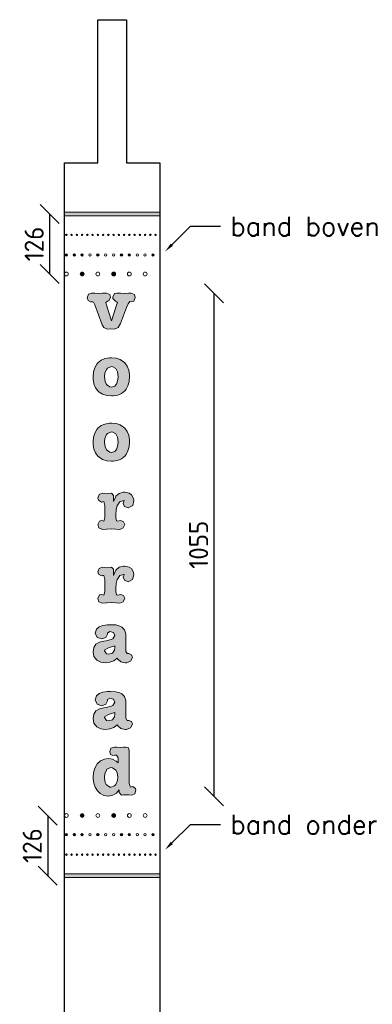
# Model space of a CAD drawing. Header units: metres. Extents: x -170212 to 42557, y -53864 to 18192.
# Tile 22 of 28: x 35833 to 36572, y 6026 to 8092. Entities that reach past the tile are written whole.
import ezdxf
from ezdxf import colors
from ezdxf.entities.mleader import LeaderData, LeaderLine
from ezdxf.math import Vec2, Vec3

# ---------------------------------------------------------------- set-up
doc = ezdxf.new("R2010")
doc.units = ezdxf.units.M
doc.header["$LTSCALE"] = 2
for name, color, linetype, lineweight in [('N-CO-HC-HOUTVORM_gaten_diep-A', 12, 'Continuous', 5), ('N-CO-HC-HOUTVORM_gaten_diep-G', 10, 'Continuous', 5), ('N-CO-HC-HOUTVORM_gaten_middel-A', 13, 'Continuous', 5), ('N-CO-HC-HOUTVORM_letters_zwart-A', 251, 'Continuous', 5), ('N-CO-HC-HOUTVORM_ZICHT_1-G', 30, 'Continuous', 25)]:
    doc.layers.add(name, color=color, linetype=linetype, lineweight=lineweight)
doc.layers.add('TM00_MAATVOERING', color=7, linetype='Continuous')
doc.styles.add('NLCS-ISO', font='NLCS-ISO.ttf')
doc.styles.add('ROMANS', font='romans.shx')
doc.dimstyles.new('NLCS RODOR-DIM-020mm', dxfattribs={"dimscale": 20, "dimtxt": 2, "dimasz": 2, "dimexe": 1.25, "dimexo": 0.625, "dimtad": 1, "dimdec": 0, "dimzin": 1, "dimdsep": 46, "dimtxsty": 'NLCS-ISO', "dimblk": 'OBLIQUE', "dimcen": 0, "dimse1": 1, "dimse2": 1, "dimclrd": 256, "dimclre": 1, "dimclrt": 256, "dimadec": 0, "dimazin": 0, "dimtfac": 1, "dimtdec": 0, "dimtmove": 0, "dimatfit": 0, "dimfxl": 1, "dimtolj": 1, "dimtzin": 0, "dimlwd": -1, "dimlwe": -1, "dimarcsym": 0})
pattern_1 = [(45, (-4737.428, -3748.5145), (-0.883883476, 0.883883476), [])]

# ---------------------------------------------------------------- blocks, each defined once
blk = doc.blocks.new('_Oblique')
at = {"color": 0, "linetype": 'ByBlock', "lineweight": -2}
blk.add_line((-0.5, -0.5), (0.5, 0.5), dxfattribs=at)
blk = doc.blocks.new('*D125')
at = {"layer": 'Defpoints', "color": 0, "transparency": 16777216}
for p in [(36034.4, 7517.6), (36240.8, 7517.6), (36019.5, 6462.4)]:
    blk.add_point(p, dxfattribs=at)
at = {"layer": 'TM00_MAATVOERING', "transparency": 16777216}
blk.add_line((36240.8, 6462.4), (36240.8, 7517.6), dxfattribs=at)
at = {"layer": 'TM00_MAATVOERING', "transparency": 16777216, "xscale": 40, "yscale": 40, "zscale": 40}
for p, rotation in [((36240.8, 7517.6), 90), ((36240.8, 6462.4), 270)]:
    blk.add_blockref('_Oblique', p, dxfattribs=dict(at, rotation=rotation))
at = {"layer": 'TM00_MAATVOERING', "transparency": 16777216, "insert": (36208.3, 6990), "char_height": 40, "attachment_point": 5, "rotation": 90, "style": 'NLCS-ISO'}
blk.add_mtext('\\A1;1055', dxfattribs=at)
blk = doc.blocks.new('*D151')
at = {"layer": 'Defpoints', "color": 0, "transparency": 16777216}
for p in [(35927.2, 7684.1), (35896.2, 7558.1), (35931.2, 7558.1)]:
    blk.add_point(p, dxfattribs=at)
at = {"layer": 'TM00_MAATVOERING', "transparency": 16777216}
blk.add_line((35896.2, 7684.1), (35896.2, 7558.1), dxfattribs=at)
at = {"layer": 'TM00_MAATVOERING', "transparency": 16777216, "xscale": 40, "yscale": 40, "zscale": 40}
for p, rotation in [((35896.2, 7684.1), 90), ((35896.2, 7558.1), 270)]:
    blk.add_blockref('_Oblique', p, dxfattribs=dict(at, rotation=rotation))
at = {"layer": 'TM00_MAATVOERING', "transparency": 16777216, "insert": (35863.7, 7621.1), "char_height": 40, "attachment_point": 5, "rotation": 90, "style": 'NLCS-ISO'}
blk.add_mtext('\\A1;126', dxfattribs=at)
blk = doc.blocks.new('*D152')
at = {"layer": 'Defpoints', "color": 0, "transparency": 16777216}
for p in [(35931.2, 6421.9), (35892.2, 6295.9), (35927.2, 6295.9)]:
    blk.add_point(p, dxfattribs=at)
at = {"layer": 'TM00_MAATVOERING', "transparency": 16777216}
blk.add_line((35892.2, 6421.9), (35892.2, 6295.9), dxfattribs=at)
at = {"layer": 'TM00_MAATVOERING', "transparency": 16777216, "xscale": 40, "yscale": 40, "zscale": 40}
for p, rotation in [((35892.2, 6421.9), 90), ((35892.2, 6295.9), 270)]:
    blk.add_blockref('_Oblique', p, dxfattribs=dict(at, rotation=rotation))
at = {"layer": 'TM00_MAATVOERING', "transparency": 16777216, "insert": (35859.7, 6358.9), "char_height": 40, "attachment_point": 5, "rotation": 90, "style": 'NLCS-ISO'}
blk.add_mtext('\\A1;126', dxfattribs=at)

msp = doc.modelspace()

# ---------------------------------------------------------------- hatches: boundary and pattern name
at = {"layer": 'N-CO-HC-HOUTVORM_gaten_diep-A'}
h = msp.add_hatch(color=256, dxfattribs=at)
h.dxf.hatch_style = 1
edge = h.paths.add_edge_path()
edge.add_arc((35942.2, 7640.1), 1.5, 0, 360)
h = msp.add_hatch(color=256, dxfattribs=at)
h.dxf.hatch_style = 1
edge = h.paths.add_edge_path()
edge.add_arc((35964.2, 7640.1), 1.5, 0, 360)
h = msp.add_hatch(color=256, dxfattribs=at)
h.dxf.hatch_style = 1
edge = h.paths.add_edge_path()
edge.add_arc((36008.2, 7640.1), 1.5, 0, 360)
h = msp.add_hatch(color=256, dxfattribs=at)
h.dxf.hatch_style = 1
edge = h.paths.add_edge_path()
edge.add_arc((36041.2, 7640.1), 1.5, 0, 360)
h = msp.add_hatch(color=256, dxfattribs=at)
h.dxf.hatch_style = 1
edge = h.paths.add_edge_path()
edge.add_arc((36074.2, 7640.1), 1.5, 0, 360)
h = msp.add_hatch(color=256, dxfattribs=at)
h.dxf.hatch_style = 1
edge = h.paths.add_edge_path()
edge.add_arc((36085.2, 7640.1), 1.5, 0, 360)
h = msp.add_hatch(color=256, dxfattribs=at)
h.dxf.hatch_style = 1
edge = h.paths.add_edge_path()
edge.add_arc((35931.2, 7598.1), 2.5, 0, 360)
h = msp.add_hatch(color=256, dxfattribs=at)
h.dxf.hatch_style = 1
edge = h.paths.add_edge_path()
edge.add_arc((35997.2, 7598.1), 2.5, 0, 360)
h = msp.add_hatch(color=256, dxfattribs=at)
h.dxf.hatch_style = 1
edge = h.paths.add_edge_path()
edge.add_arc((36046.7, 7598.1), 2.5, 0, 360)
h = msp.add_hatch(color=256, dxfattribs=at)
h.dxf.hatch_style = 1
edge = h.paths.add_edge_path()
edge.add_arc((36112.7, 7598.1), 2.5, 0, 360)
h = msp.add_hatch(color=256, dxfattribs=at)
h.dxf.hatch_style = 1
edge = h.paths.add_edge_path()
edge.add_arc((35964.2, 7558.1), 4, 0, 360)
h = msp.add_hatch(color=256, dxfattribs=at)
h.dxf.hatch_style = 1
edge = h.paths.add_edge_path()
edge.add_arc((35964.2, 6421.9), 4, 0, 360, ccw=False)
h = msp.add_hatch(color=256, dxfattribs=at)
h.dxf.hatch_style = 1
edge = h.paths.add_edge_path()
edge.add_arc((35931.2, 6381.9), 2.5, 0, 360, ccw=False)
h = msp.add_hatch(color=256, dxfattribs=at)
h.dxf.hatch_style = 1
edge = h.paths.add_edge_path()
edge.add_arc((35997.2, 6381.9), 2.5, 0, 360, ccw=False)
h = msp.add_hatch(color=256, dxfattribs=at)
h.dxf.hatch_style = 1
edge = h.paths.add_edge_path()
edge.add_arc((36046.7, 6381.9), 2.5, 0, 360, ccw=False)
h = msp.add_hatch(color=256, dxfattribs=at)
h.dxf.hatch_style = 1
edge = h.paths.add_edge_path()
edge.add_arc((36112.7, 6381.9), 2.5, 0, 360, ccw=False)
h = msp.add_hatch(color=256, dxfattribs=at)
h.dxf.hatch_style = 1
edge = h.paths.add_edge_path()
edge.add_arc((35942.2, 6339.9), 1.5, 0, 360, ccw=False)
h = msp.add_hatch(color=256, dxfattribs=at)
h.dxf.hatch_style = 1
edge = h.paths.add_edge_path()
edge.add_arc((35964.2, 6339.9), 1.5, 0, 360, ccw=False)
h = msp.add_hatch(color=256, dxfattribs=at)
h.dxf.hatch_style = 1
edge = h.paths.add_edge_path()
edge.add_arc((36008.2, 6339.9), 1.5, 0, 360, ccw=False)
h = msp.add_hatch(color=256, dxfattribs=at)
h.dxf.hatch_style = 1
edge = h.paths.add_edge_path()
edge.add_arc((36041.2, 6339.9), 1.5, 0, 360, ccw=False)
h = msp.add_hatch(color=256, dxfattribs=at)
h.dxf.hatch_style = 1
edge = h.paths.add_edge_path()
edge.add_arc((36074.2, 6339.9), 1.5, 0, 360, ccw=False)
h = msp.add_hatch(color=256, dxfattribs=at)
h.dxf.hatch_style = 1
edge = h.paths.add_edge_path()
edge.add_arc((36085.2, 6339.9), 1.5, 0, 360, ccw=False)
at = {"layer": 'N-CO-HC-HOUTVORM_gaten_middel-A'}
h = msp.add_hatch(dxfattribs=at)
h.set_pattern_fill('ANSI31', color=256, scale=10)
h.set_pattern_definition(pattern_1)
edge = h.paths.add_edge_path()
edge.add_arc((35986.2, 7640.1), 1.5, 0, 360)
h = msp.add_hatch(dxfattribs=at)
h.set_pattern_fill('ANSI31', color=256, scale=10)
h.set_pattern_definition(pattern_1)
edge = h.paths.add_edge_path()
edge.add_arc((36030.2, 7640.1), 1.5, 0, 360)
h = msp.add_hatch(dxfattribs=at)
h.set_pattern_fill('ANSI31', color=256, scale=10)
h.set_pattern_definition(pattern_1)
edge = h.paths.add_edge_path()
edge.add_arc((36107.2, 7640.1), 1.5, 0, 360)
h = msp.add_hatch(dxfattribs=at)
h.set_pattern_fill('ANSI31', color=256, scale=10)
h.set_pattern_definition(pattern_1)
edge = h.paths.add_edge_path()
edge.add_arc((35947.7, 7598.1), 2.5, 0, 360)
h = msp.add_hatch(dxfattribs=at)
h.set_pattern_fill('ANSI31', color=256, scale=10)
h.set_pattern_definition(pattern_1)
edge = h.paths.add_edge_path()
edge.add_arc((35964.2, 7598.1), 2.5, 0, 360)
h = msp.add_hatch(dxfattribs=at)
h.set_pattern_fill('ANSI31', color=256, scale=10)
h.set_pattern_definition(pattern_1)
edge = h.paths.add_edge_path()
edge.add_arc((36063.2, 7598.1), 2.5, 0, 360)
h = msp.add_hatch(dxfattribs=at)
h.set_pattern_fill('ANSI31', color=256, scale=10)
h.set_pattern_definition(pattern_1)
edge = h.paths.add_edge_path()
edge.add_arc((36030.2, 7558.1), 4, 0, 360)
h = msp.add_hatch(dxfattribs=at)
h.set_pattern_fill('ANSI31', color=256, scale=10)
h.set_pattern_definition(pattern_1)
edge = h.paths.add_edge_path()
edge.add_arc((36030.2, 6421.9), 4, 0, 360, ccw=False)
h = msp.add_hatch(dxfattribs=at)
h.set_pattern_fill('ANSI31', color=256, scale=10)
h.set_pattern_definition(pattern_1)
edge = h.paths.add_edge_path()
edge.add_arc((35947.7, 6381.9), 2.5, 0, 360, ccw=False)
h = msp.add_hatch(dxfattribs=at)
h.set_pattern_fill('ANSI31', color=256, scale=10)
h.set_pattern_definition(pattern_1)
edge = h.paths.add_edge_path()
edge.add_arc((35964.2, 6381.9), 2.5, 0, 360, ccw=False)
h = msp.add_hatch(dxfattribs=at)
h.set_pattern_fill('ANSI31', color=256, scale=10)
h.set_pattern_definition(pattern_1)
edge = h.paths.add_edge_path()
edge.add_arc((36063.2, 6381.9), 2.5, 0, 360, ccw=False)
h = msp.add_hatch(dxfattribs=at)
h.set_pattern_fill('ANSI31', color=256, scale=10)
h.set_pattern_definition(pattern_1)
edge = h.paths.add_edge_path()
edge.add_arc((35986.2, 6339.9), 1.5, 0, 360, ccw=False)
h = msp.add_hatch(dxfattribs=at)
h.set_pattern_fill('ANSI31', color=256, scale=10)
h.set_pattern_definition(pattern_1)
edge = h.paths.add_edge_path()
edge.add_arc((36030.2, 6339.9), 1.5, 0, 360, ccw=False)
h = msp.add_hatch(dxfattribs=at)
h.set_pattern_fill('ANSI31', color=256, scale=10)
h.set_pattern_definition(pattern_1)
edge = h.paths.add_edge_path()
edge.add_arc((36107.2, 6339.9), 1.5, 0, 360, ccw=False)
at = {"layer": 'N-CO-HC-HOUTVORM_letters_zwart-A'}
h = msp.add_hatch(color=256, dxfattribs=at)
h.dxf.hatch_style = 1
h.paths.add_polyline_path([(35927.2, 7688.1), (35927.2, 7680.1), (36127.2, 7680.1), (36127.2, 7688.1)])
h = msp.add_hatch(color=256, dxfattribs=at)
h.dxf.hatch_style = 1
h.paths.add_polyline_path([(36072.6, 7500.9), (36067.3, 7499.5), (36064.5, 7500.2), (36060.5, 7495.6), (36057.4, 7487.8), (36044.6, 7454.2), (36039.5, 7445.6), (36032.4, 7442.4), (36024.2, 7443.1), (36016.8, 7442.5), (36009.6, 7446), (36006.3, 7451.7), (35990.8, 7493.3), (35988.2, 7498.9), (35986, 7499.7), (35982, 7499.7), (35977.1, 7502.2), (35975.1, 7508.2), (35977.8, 7516.1), (35984.2, 7518.1), (35991.2, 7517.6), (35997.9, 7517), (36006.9, 7517.6), (36008.5, 7517.7), (36015.4, 7518.1), (36022.4, 7514.8), (36023.5, 7509.7), (36020.2, 7502), (36017.6, 7501.3), (36013.8, 7498.2), (36015.2, 7492.7), (36025.7, 7459.9), (36036.6, 7492.7), (36037.9, 7496), (36038.2, 7498.4), (36034.4, 7501.3), (36028.9, 7506.8), (36028.8, 7509.7), (36032, 7517), (36036.8, 7518.1), (36044.8, 7517.6), (36052.8, 7517), (36061.1, 7517.6), (36066.9, 7518.1), (36074, 7515), (36075.7, 7508.8)])
h = msp.add_hatch(color=256, dxfattribs=at)
h.dxf.hatch_style = 1
h.paths.add_polyline_path([(36038.4, 7353), (36034.8, 7360.1), (36028.8, 7363.6), (36025.5, 7363.8), (36017.3, 7360.9), (36015.1, 7358.1), (36012, 7350.3), (36011.2, 7342.2), (36012.5, 7332.4), (36015.1, 7326.5), (36022.2, 7321.2), (36025.7, 7320.9), (36032.6, 7322.7), (36037.2, 7328.2), (36039.3, 7337.5), (36039.5, 7342.2)], flags=16)
h.paths.add_polyline_path([(36053.4, 7371.8), (36058.7, 7364.9), (36062, 7356.7), (36063.4, 7347.2), (36063.6, 7343.2), (36062.9, 7332.7), (36060.3, 7323.8), (36056.3, 7316.3), (36053.8, 7313.2), (36047, 7307.7), (36039, 7304.1), (36029.5, 7302.4), (36026, 7302.4), (36015.8, 7303.4), (36007.2, 7306.1), (35999.9, 7310.5), (35997.4, 7312.9), (35992.4, 7319.6), (35989.1, 7327.8), (35987.5, 7337.3), (35987.3, 7342.2), (35988, 7352.6), (35990.6, 7361.4), (35994.8, 7368.9), (35997.4, 7371.8), (36003.9, 7377.1), (36012.1, 7380.6), (36021.6, 7382.2), (36025.5, 7382.2), (36035.3, 7381.3), (36043.9, 7378.6), (36051.2, 7373.8)])
h = msp.add_hatch(color=256, dxfattribs=at)
h.dxf.hatch_style = 1
h.paths.add_polyline_path([(36038.4, 7216), (36034.8, 7223.1), (36028.8, 7226.4), (36025.5, 7226.8), (36017.3, 7223.7), (36015.1, 7221.1), (36012, 7213.3), (36011.2, 7205.2), (36012.5, 7195.2), (36015.1, 7189.4), (36022.2, 7184.1), (36025.7, 7183.7), (36032.6, 7185.5), (36037.2, 7191.2), (36039.3, 7200.5), (36039.5, 7205.2)], flags=16)
h.paths.add_polyline_path([(36043.9, 7241.4), (36051.2, 7236.8), (36053.4, 7234.6), (36058.7, 7227.9), (36062, 7219.7), (36063.4, 7210), (36063.6, 7206), (36062.9, 7195.7), (36060.3, 7186.8), (36056.3, 7179.3), (36053.8, 7176), (36047, 7170.5), (36039, 7167.1), (36029.5, 7165.4), (36026, 7165.3), (36015.8, 7166.2), (36007.2, 7168.9), (35999.9, 7173.5), (35997.4, 7175.8), (35992.4, 7182.6), (35989.1, 7190.6), (35987.5, 7200.3), (35987.3, 7205.2), (35988, 7215.5), (35990.6, 7224.4), (35994.8, 7231.7), (35997.4, 7234.6), (36003.9, 7240.1), (36012.1, 7243.4), (36021.6, 7245), (36025.5, 7245.2), (36035.3, 7244.3)])
h = msp.add_hatch(color=256, dxfattribs=at)
h.dxf.hatch_style = 1
h.paths.add_polyline_path([(36062.5, 7098.3), (36067.5, 7095), (36072.2, 7087.3), (36072.9, 7081.9), (36070.2, 7072.2), (36061, 7067.6), (36053.2, 7070.4), (36050.3, 7076.9), (36052.1, 7082.8), (36051.4, 7082.8), (36043.2, 7080.4), (36038.2, 7073.1), (36037.9, 7072.2), (36035.9, 7063.6), (36035.1, 7053.8), (36035.1, 7047), (36036.1, 7040.1), (36038.2, 7039.2), (36041.9, 7039.9), (36045.5, 7040.6), (36051.2, 7038.2), (36053.4, 7032.6), (36050.5, 7025.3), (36043.4, 7022.2), (36035, 7023.1), (36025.7, 7023.5), (36015.3, 7023.1), (36006.9, 7022.2), (35999.4, 7025.3), (35997.5, 7032.2), (36000.8, 7039.7), (36004.7, 7040.6), (36007.4, 7040.2), (36009.6, 7039.7), (36012.1, 7046.8), (36012.1, 7072.2), (36010, 7080.6), (36009.6, 7080.8), (36007.4, 7080.2), (36004.7, 7079.7), (35998.3, 7083.5), (35997.5, 7087.9), (35999.9, 7095.2), (36005.9, 7098.1), (36010.1, 7097.6), (36015.2, 7096.8), (36020.5, 7097.6), (36025.7, 7098.1), (36030.2, 7093.4), (36030.2, 7080.8), (36033.9, 7090.1), (36035.1, 7091.9), (36041.9, 7097.6), (36050.7, 7100.1), (36053.6, 7100.1)])
h = msp.add_hatch(color=256, dxfattribs=at)
h.dxf.hatch_style = 1
h.paths.add_polyline_path([(36053.6, 6945.2), (36062.5, 6943.2), (36067.5, 6939.9), (36072.2, 6932.3), (36072.9, 6926.8), (36070.1, 6917.1), (36061, 6912.5), (36053.2, 6915.5), (36050.3, 6922), (36052.1, 6927.9), (36051.4, 6927.9), (36043.2, 6925.5), (36038.2, 6918.2), (36037.9, 6917.3), (36035.9, 6908.5), (36035.1, 6898.7), (36035.1, 6891.9), (36036.1, 6885.2), (36038.2, 6884.2), (36041.9, 6885), (36045.5, 6885.7), (36051.2, 6883.3), (36053.4, 6877.7), (36050.5, 6870.2), (36043.4, 6867.3), (36035, 6868), (36025.7, 6868.6), (36016.2, 6868), (36015.6, 6868), (36006.9, 6867.3), (35999.4, 6870.2), (35997.5, 6877.3), (36000.8, 6884.8), (36004.7, 6885.7), (36007.4, 6885.2), (36009.6, 6884.6), (36012.1, 6891.9), (36012.1, 6917.3), (36010, 6925.7), (36009.6, 6925.7), (36007.4, 6925.3), (36004.7, 6924.8), (35998.3, 6928.6), (35997.5, 6933), (35999.9, 6940.3), (36005.9, 6943), (36010.1, 6942.5), (36015.2, 6941.9), (36020.5, 6942.5), (36025.7, 6943), (36030.2, 6938.5), (36030.2, 6925.7), (36033.9, 6935), (36035.1, 6937), (36041.9, 6942.7), (36050.7, 6945)])
h = msp.add_hatch(color=256, dxfattribs=at)
h.dxf.hatch_style = 1
h.paths.add_polyline_path([(36031.9, 6768.9), (36032.6, 6774.4), (36032.6, 6777.7), (36025.8, 6775.7), (36019.6, 6774), (36011.8, 6769.3), (36011.4, 6767.5), (36015.2, 6761.1), (36019.4, 6760.5), (36027.7, 6762.7)], flags=16)
h.paths.add_polyline_path([(36034.6, 6821.7), (36043.2, 6819.5), (36047.7, 6817.3), (36053, 6811.6), (36055.8, 6802.9), (36056.1, 6797.4), (36056.1, 6766.4), (36058.5, 6761.6), (36061.8, 6761.6), (36067.6, 6759.2), (36070, 6753.6), (36065.9, 6745.6), (36057.2, 6742.6), (36054.3, 6742.4), (36045.2, 6744.3), (36039.2, 6749.9), (36037.9, 6752.3), (36030.4, 6746.8), (36022, 6743.5), (36013.1, 6742.4), (36003.4, 6743.7), (35994.8, 6747.9), (35989.1, 6755.8), (35987.3, 6765.1), (35988.8, 6774.4), (35993.3, 6781.3), (36000.8, 6785.5), (36009.6, 6787.9), (36014.3, 6788.8), (36024.9, 6791.2), (36028.8, 6793), (36032.6, 6799.9), (36029.7, 6805.8), (36022.4, 6808.2), (36017.4, 6804.9), (36017.4, 6802.9), (36017.4, 6802.3), (36014, 6795.2), (36005.3, 6792.4), (35995.9, 6795.2), (35991.5, 6804.3), (35994.3, 6812.9), (36000.1, 6817.7), (36007.8, 6820.6), (36017.3, 6822), (36023.6, 6822.2)])
h = msp.add_hatch(color=256, dxfattribs=at)
h.dxf.hatch_style = 1
h.paths.add_polyline_path([(36031.9, 6628.9), (36032.6, 6634.6), (36032.6, 6637.9), (36025.8, 6635.7), (36019.6, 6634), (36011.8, 6629.5), (36011.4, 6627.5), (36015.2, 6621.2), (36019.4, 6620.7), (36027.7, 6622.7)], flags=16)
h.paths.add_polyline_path([(36034.6, 6681.7), (36043.2, 6679.7), (36047.7, 6677.5), (36053, 6671.6), (36055.8, 6663), (36056.1, 6657.4), (36056.1, 6626.5), (36058.5, 6621.6), (36061.8, 6621.6), (36067.6, 6619.2), (36070, 6613.6), (36065.9, 6605.8), (36057.2, 6602.6), (36054.3, 6602.4), (36045.2, 6604.5), (36039.2, 6610.1), (36037.9, 6612.5), (36030.4, 6606.8), (36022, 6603.5), (36013.1, 6602.4), (36003.4, 6603.9), (35994.8, 6608.1), (35989.1, 6616), (35987.3, 6625.2), (35988.8, 6634.6), (35993.3, 6641.3), (36000.8, 6645.5), (36009.6, 6647.9), (36014.3, 6648.8), (36024.9, 6651.4), (36028.8, 6653), (36032.6, 6660.1), (36029.7, 6666), (36022.4, 6668.2), (36017.4, 6665.1), (36017.4, 6662.9), (36017.4, 6662.3), (36014, 6655.4), (36005.3, 6652.4), (35995.8, 6655.4), (35991.5, 6664.5), (35994.3, 6672.9), (36000.1, 6677.8), (36007.8, 6680.6), (36017.3, 6682.2), (36023.6, 6682.4)])
h = msp.add_hatch(color=256, dxfattribs=at)
h.dxf.hatch_style = 1
h.paths.add_polyline_path([(36037.5, 6512), (36035, 6516.9), (36027.7, 6522.1), (36024.2, 6522.6), (36016.3, 6518.9), (36015.2, 6517.3), (36012, 6509.3), (36011.2, 6503.1), (36011.2, 6501.1), (36012.5, 6491.4), (36014.7, 6486.8), (36022, 6481.7), (36024.2, 6481.5), (36032.4, 6484.4), (36035, 6487.2), (36038.2, 6495.2), (36039, 6502.3)], flags=16)
h.paths.add_polyline_path([(36056.1, 6565.7), (36061.4, 6564), (36062.7, 6557.6), (36062.7, 6489.2), (36065.4, 6481.5), (36065.6, 6481.5), (36067.8, 6482.1), (36070.2, 6482.6), (36076.2, 6478.4), (36076.6, 6475), (36074.4, 6467.5), (36068.1, 6464.4), (36062.3, 6465.5), (36057.2, 6465.6), (36050.8, 6465.5), (36046.8, 6464.9), (36042.1, 6470.4), (36042.1, 6475.9), (36036.4, 6468.8), (36028.9, 6464.4), (36019.5, 6462.4), (36009.8, 6464), (36002.1, 6468), (35996.3, 6473.9), (35991.7, 6481.3), (35988.6, 6489.9), (35987.3, 6499.4), (35987.3, 6502.3), (35988, 6512.4), (35990.6, 6521.3), (35994.8, 6528.8), (35996.1, 6530.6), (36002.8, 6536.8), (36010.9, 6540.3), (36018.9, 6541.4), (36027.7, 6539.9), (36035.9, 6535.7), (36039.9, 6532.5), (36039.9, 6543.2), (36036.2, 6548.7), (36032.6, 6548.3), (36028.8, 6547.6), (36023.8, 6550), (36022, 6556), (36024.7, 6563.5), (36032, 6565.7), (36037, 6565.7), (36045, 6564.9), (36050.7, 6565.5)])
h = msp.add_hatch(color=256, dxfattribs=at)
h.dxf.hatch_style = 1
h.paths.add_polyline_path([(35927.2, 6291.9), (35927.2, 6299.9), (36127.2, 6299.9), (36127.2, 6291.9)])

# ---------------------------------------------------------------- linework, layer by layer
at = {"layer": 'N-CO-HC-HOUTVORM_gaten_diep-G'}
for centre, radius in [((35931.2, 7640.1), 1.5), ((35942.2, 7640.1), 1.5), ((35953.2, 7640.1), 1.5), ((35964.2, 7640.1), 1.5), ((35975.2, 7640.1), 1.5), ((35986.2, 7640.1), 1.5), ((35997.2, 7640.1), 1.5), ((36008.2, 7640.1), 1.5), ((36019.2, 7640.1), 1.5), ((36030.2, 7640.1), 1.5), ((36041.2, 7640.1), 1.5), ((36052.2, 7640.1), 1.5), ((36063.2, 7640.1), 1.5), ((36074.2, 7640.1), 1.5), ((36085.2, 7640.1), 1.5), ((36096.2, 7640.1), 1.5), ((36107.2, 7640.1), 1.5), ((36118.2, 7640.1), 1.5), ((35931.2, 7598.1), 2.5), ((35947.7, 7598.1), 2.5), ((35964.2, 7598.1), 2.5), ((35980.7, 7598.1), 2.5), ((35997.2, 7598.1), 2.5), ((36013.7, 7598.1), 2.5), ((36030.2, 7598.1), 2.5), ((36046.7, 7598.1), 2.5), ((36063.2, 7598.1), 2.5), ((36079.7, 7598.1), 2.5), ((36096.2, 7598.1), 2.5), ((36112.7, 7598.1), 2.5), ((35931.2, 7558.1), 4), ((35964.2, 7558.1), 4), ((35997.2, 7558.1), 4), ((36030.2, 7558.1), 4), ((36063.2, 7558.1), 4), ((36096.2, 7558.1), 4), ((35931.2, 6421.9), 4), ((35964.2, 6421.9), 4), ((35997.2, 6421.9), 4), ((36030.2, 6421.9), 4), ((36063.2, 6421.9), 4), ((36096.2, 6421.9), 4), ((35931.2, 6381.9), 2.5), ((35947.7, 6381.9), 2.5), ((35964.2, 6381.9), 2.5), ((35980.7, 6381.9), 2.5), ((35997.2, 6381.9), 2.5), ((36013.7, 6381.9), 2.5), ((36030.2, 6381.9), 2.5), ((36046.7, 6381.9), 2.5), ((36063.2, 6381.9), 2.5), ((36079.7, 6381.9), 2.5), ((36096.2, 6381.9), 2.5), ((36112.7, 6381.9), 2.5), ((35931.2, 6339.9), 1.5), ((35942.2, 6339.9), 1.5), ((35953.2, 6339.9), 1.5), ((35964.2, 6339.9), 1.5), ((35975.2, 6339.9), 1.5), ((35986.2, 6339.9), 1.5), ((35997.2, 6339.9), 1.5), ((36008.2, 6339.9), 1.5), ((36019.2, 6339.9), 1.5), ((36030.2, 6339.9), 1.5), ((36041.2, 6339.9), 1.5), ((36052.2, 6339.9), 1.5), ((36063.2, 6339.9), 1.5), ((36074.2, 6339.9), 1.5), ((36085.2, 6339.9), 1.5), ((36096.2, 6339.9), 1.5), ((36107.2, 6339.9), 1.5), ((36118.2, 6339.9), 1.5)]:
    msp.add_circle(centre, radius, dxfattribs=at)
at = {"layer": 'N-CO-HC-HOUTVORM_letters_zwart-A'}
for points in [[(35927.2, 7688.1), (35927.2, 7680.1), (36127.2, 7680.1), (36127.2, 7688.1)], [(36072.6, 7500.9), (36067.3, 7499.5), (36064.5, 7500.2), (36060.5, 7495.6), (36057.4, 7487.8), (36044.6, 7454.2), (36039.5, 7445.6), (36032.4, 7442.4), (36024.2, 7443.1), (36016.8, 7442.5), (36009.6, 7446), (36006.3, 7451.7), (35990.8, 7493.3), (35988.2, 7498.9), (35986, 7499.7), (35982, 7499.7), (35977.1, 7502.2), (35975.1, 7508.2), (35977.8, 7516.1), (35984.2, 7518.1), (35991.2, 7517.6), (35997.9, 7517), (36006.9, 7517.6), (36008.5, 7517.7), (36015.4, 7518.1), (36022.4, 7514.8), (36023.5, 7509.7), (36020.2, 7502), (36017.6, 7501.3), (36013.8, 7498.2), (36015.2, 7492.7), (36025.7, 7459.9), (36036.6, 7492.7), (36037.9, 7496), (36038.2, 7498.4), (36034.4, 7501.3), (36028.9, 7506.8), (36028.8, 7509.7), (36032, 7517), (36036.8, 7518.1), (36044.8, 7517.6), (36052.8, 7517), (36061.1, 7517.6), (36066.9, 7518.1), (36074, 7515), (36075.7, 7508.8)], [(36053.4, 7371.8), (36058.7, 7364.9), (36062, 7356.7), (36063.4, 7347.2), (36063.6, 7343.2), (36062.9, 7332.7), (36060.3, 7323.8), (36056.3, 7316.3), (36053.8, 7313.2), (36047, 7307.7), (36039, 7304.1), (36029.5, 7302.4), (36026, 7302.4), (36015.8, 7303.4), (36007.2, 7306.1), (35999.9, 7310.5), (35997.4, 7312.9), (35992.4, 7319.6), (35989.1, 7327.8), (35987.5, 7337.3), (35987.3, 7342.2), (35988, 7352.6), (35990.6, 7361.4), (35994.8, 7368.9), (35997.4, 7371.8), (36003.9, 7377.1), (36012.1, 7380.6), (36021.6, 7382.2), (36025.5, 7382.2), (36035.3, 7381.3), (36043.9, 7378.6), (36051.2, 7373.8)], [(36038.4, 7353), (36034.8, 7360.1), (36028.8, 7363.6), (36025.5, 7363.8), (36017.3, 7360.9), (36015.1, 7358.1), (36012, 7350.3), (36011.2, 7342.2), (36012.5, 7332.4), (36015.1, 7326.5), (36022.2, 7321.2), (36025.7, 7320.9), (36032.6, 7322.7), (36037.2, 7328.2), (36039.3, 7337.5), (36039.5, 7342.2)], [(36043.9, 7241.4), (36051.2, 7236.8), (36053.4, 7234.6), (36058.7, 7227.9), (36062, 7219.7), (36063.4, 7210), (36063.6, 7206), (36062.9, 7195.7), (36060.3, 7186.8), (36056.3, 7179.3), (36053.8, 7176), (36047, 7170.5), (36039, 7167.1), (36029.5, 7165.4), (36026, 7165.3), (36015.8, 7166.2), (36007.2, 7168.9), (35999.9, 7173.5), (35997.4, 7175.8), (35992.4, 7182.6), (35989.1, 7190.6), (35987.5, 7200.3), (35987.3, 7205.2), (35988, 7215.5), (35990.6, 7224.4), (35994.8, 7231.7), (35997.4, 7234.6), (36003.9, 7240.1), (36012.1, 7243.4), (36021.6, 7245), (36025.5, 7245.2), (36035.3, 7244.3)], [(36038.4, 7216), (36034.8, 7223.1), (36028.8, 7226.4), (36025.5, 7226.8), (36017.3, 7223.7), (36015.1, 7221.1), (36012, 7213.3), (36011.2, 7205.2), (36012.5, 7195.2), (36015.1, 7189.4), (36022.2, 7184.1), (36025.7, 7183.7), (36032.6, 7185.5), (36037.2, 7191.2), (36039.3, 7200.5), (36039.5, 7205.2)], [(36062.5, 7098.3), (36067.5, 7095), (36072.2, 7087.3), (36072.9, 7081.9), (36070.2, 7072.2), (36061, 7067.6), (36053.2, 7070.4), (36050.3, 7076.9), (36052.1, 7082.8), (36051.4, 7082.8), (36043.2, 7080.4), (36038.2, 7073.1), (36037.9, 7072.2), (36035.9, 7063.6), (36035.1, 7053.8), (36035.1, 7047), (36036.1, 7040.1), (36038.2, 7039.2), (36041.9, 7039.9), (36045.5, 7040.6), (36051.2, 7038.2), (36053.4, 7032.6), (36050.5, 7025.3), (36043.4, 7022.2), (36035, 7023.1), (36025.7, 7023.5), (36015.3, 7023.1), (36006.9, 7022.2), (35999.4, 7025.3), (35997.5, 7032.2), (36000.8, 7039.7), (36004.7, 7040.6), (36007.4, 7040.2), (36009.6, 7039.7), (36012.1, 7046.8), (36012.1, 7072.2), (36010, 7080.6), (36009.6, 7080.8), (36007.4, 7080.2), (36004.7, 7079.7), (35998.3, 7083.5), (35997.5, 7087.9), (35999.9, 7095.2), (36005.9, 7098.1), (36010.1, 7097.6), (36015.2, 7096.8), (36020.5, 7097.6), (36025.7, 7098.1), (36030.2, 7093.4), (36030.2, 7080.8), (36033.9, 7090.1), (36035.1, 7091.9), (36041.9, 7097.6), (36050.7, 7100.1), (36053.6, 7100.1)], [(36053.6, 6945.2), (36062.5, 6943.2), (36067.5, 6939.9), (36072.2, 6932.3), (36072.9, 6926.8), (36070.1, 6917.1), (36061, 6912.5), (36053.2, 6915.5), (36050.3, 6922), (36052.1, 6927.9), (36051.4, 6927.9), (36043.2, 6925.5), (36038.2, 6918.2), (36037.9, 6917.3), (36035.9, 6908.5), (36035.1, 6898.7), (36035.1, 6891.9), (36036.1, 6885.2), (36038.2, 6884.2), (36041.9, 6885), (36045.5, 6885.7), (36051.2, 6883.3), (36053.4, 6877.7), (36050.5, 6870.2), (36043.4, 6867.3), (36035, 6868), (36025.7, 6868.6), (36016.2, 6868), (36015.6, 6868), (36006.9, 6867.3), (35999.4, 6870.2), (35997.5, 6877.3), (36000.8, 6884.8), (36004.7, 6885.7), (36007.4, 6885.2), (36009.6, 6884.6), (36012.1, 6891.9), (36012.1, 6917.3), (36010, 6925.7), (36009.6, 6925.7), (36007.4, 6925.3), (36004.7, 6924.8), (35998.3, 6928.6), (35997.5, 6933), (35999.9, 6940.3), (36005.9, 6943), (36010.1, 6942.5), (36015.2, 6941.9), (36020.5, 6942.5), (36025.7, 6943), (36030.2, 6938.5), (36030.2, 6925.7), (36033.9, 6935), (36035.1, 6937), (36041.9, 6942.7), (36050.7, 6945)], [(36034.6, 6821.7), (36043.2, 6819.5), (36047.7, 6817.3), (36053, 6811.6), (36055.8, 6802.9), (36056.1, 6797.4), (36056.1, 6766.4), (36058.5, 6761.6), (36061.8, 6761.6), (36067.6, 6759.2), (36070, 6753.6), (36065.9, 6745.6), (36057.2, 6742.6), (36054.3, 6742.4), (36045.2, 6744.3), (36039.2, 6749.9), (36037.9, 6752.3), (36030.4, 6746.8), (36022, 6743.5), (36013.1, 6742.4), (36003.4, 6743.7), (35994.8, 6747.9), (35989.1, 6755.8), (35987.3, 6765.1), (35988.8, 6774.4), (35993.3, 6781.3), (36000.8, 6785.5), (36009.6, 6787.9), (36014.3, 6788.8), (36024.9, 6791.2), (36028.8, 6793), (36032.6, 6799.9), (36029.7, 6805.8), (36022.4, 6808.2), (36017.4, 6804.9), (36017.4, 6802.9), (36017.4, 6802.3), (36014, 6795.2), (36005.3, 6792.4), (35995.9, 6795.2), (35991.5, 6804.3), (35994.3, 6812.9), (36000.1, 6817.7), (36007.8, 6820.6), (36017.3, 6822), (36023.6, 6822.2)], [(36031.9, 6768.9), (36032.6, 6774.4), (36032.6, 6777.7), (36025.8, 6775.7), (36019.6, 6774), (36011.8, 6769.3), (36011.4, 6767.5), (36015.2, 6761.1), (36019.4, 6760.5), (36027.7, 6762.7)], [(36034.6, 6681.7), (36043.2, 6679.7), (36047.7, 6677.5), (36053, 6671.6), (36055.8, 6663), (36056.1, 6657.4), (36056.1, 6626.5), (36058.5, 6621.6), (36061.8, 6621.6), (36067.6, 6619.2), (36070, 6613.6), (36065.9, 6605.8), (36057.2, 6602.6), (36054.3, 6602.4), (36045.2, 6604.5), (36039.2, 6610.1), (36037.9, 6612.5), (36030.4, 6606.8), (36022, 6603.5), (36013.1, 6602.4), (36003.4, 6603.9), (35994.8, 6608.1), (35989.1, 6616), (35987.3, 6625.2), (35988.8, 6634.6), (35993.3, 6641.3), (36000.8, 6645.5), (36009.6, 6647.9), (36014.3, 6648.8), (36024.9, 6651.4), (36028.8, 6653), (36032.6, 6660.1), (36029.7, 6666), (36022.4, 6668.2), (36017.4, 6665.1), (36017.4, 6662.9), (36017.4, 6662.3), (36014, 6655.4), (36005.3, 6652.4), (35995.8, 6655.4), (35991.5, 6664.5), (35994.3, 6672.9), (36000.1, 6677.8), (36007.8, 6680.6), (36017.3, 6682.2), (36023.6, 6682.4)], [(36031.9, 6628.9), (36032.6, 6634.6), (36032.6, 6637.9), (36025.8, 6635.7), (36019.6, 6634), (36011.8, 6629.5), (36011.4, 6627.5), (36015.2, 6621.2), (36019.4, 6620.7), (36027.7, 6622.7)], [(36056.1, 6565.7), (36061.4, 6564), (36062.7, 6557.6), (36062.7, 6489.2), (36065.4, 6481.5), (36065.6, 6481.5), (36067.8, 6482.1), (36070.2, 6482.6), (36076.2, 6478.4), (36076.6, 6475), (36074.4, 6467.5), (36068.1, 6464.4), (36062.3, 6465.5), (36057.2, 6465.6), (36050.8, 6465.5), (36046.8, 6464.9), (36042.1, 6470.4), (36042.1, 6475.9), (36036.4, 6468.8), (36028.9, 6464.4), (36019.5, 6462.4), (36009.8, 6464), (36002.1, 6468), (35996.3, 6473.9), (35991.7, 6481.3), (35988.6, 6489.9), (35987.3, 6499.4), (35987.3, 6502.3), (35988, 6512.4), (35990.6, 6521.3), (35994.8, 6528.8), (35996.1, 6530.6), (36002.8, 6536.8), (36010.9, 6540.3), (36018.9, 6541.4), (36027.7, 6539.9), (36035.9, 6535.7), (36039.9, 6532.5), (36039.9, 6543.2), (36036.2, 6548.7), (36032.6, 6548.3), (36028.8, 6547.6), (36023.8, 6550), (36022, 6556), (36024.7, 6563.5), (36032, 6565.7), (36037, 6565.7), (36045, 6564.9), (36050.7, 6565.5)], [(36037.5, 6512), (36035, 6516.9), (36027.7, 6522.1), (36024.2, 6522.6), (36016.3, 6518.9), (36015.2, 6517.3), (36012, 6509.3), (36011.2, 6503.1), (36011.2, 6501.1), (36012.5, 6491.4), (36014.7, 6486.8), (36022, 6481.7), (36024.2, 6481.5), (36032.4, 6484.4), (36035, 6487.2), (36038.2, 6495.2), (36039, 6502.3)], [(35927.2, 6291.9), (35927.2, 6299.9), (36127.2, 6299.9), (36127.2, 6291.9)]]:
    msp.add_lwpolyline(points, close=True, dxfattribs=at)
at = {"layer": 'N-CO-HC-HOUTVORM_ZICHT_1-G'}
for points in [[(35997.2, 7791.7), (35997.2, 8091.7), (36057.2, 8091.7), (36057.2, 7791.7)], [(36057.2, 7791.7), (36127.2, 7791.7), (36127.2, 4591.7), (35927.2, 4591.7), (35927.2, 7791.7), (35997.2, 7791.7)]]:
    msp.add_lwpolyline(points, dxfattribs=at)

# ---------------------------------------------------------------- dimensions: what is measured, and where the dimension line sits
at = {"layer": 'TM00_MAATVOERING'}
for base, p1, p2, angle, picture, middle in [((35896.2, 7558.1), (35927.2, 7684.1), (35931.2, 7558.1), 270, '*D151', (35863.7, 7621.1)), ((36240.8, 7517.6), (36019.5, 6462.4), (36034.4, 7517.6), 90, '*D125', (36208.3, 6990)), ((35892.2, 6295.9), (35931.2, 6421.9), (35927.2, 6295.9), 270, '*D152', (35859.7, 6358.9))]:
    dim = msp.add_linear_dim(base=base, p1=p1, p2=p2, angle=angle, dimstyle='NLCS RODOR-DIM-020mm', dxfattribs=at)
    dim.commit()
    dim.dimension.update_dxf_attribs({"geometry": picture, "text_midpoint": middle})

# ---------------------------------------------------------------- leaders
ml = msp.add_multileader_mtext('Standard')
ml.set_content('band boven', color=2, style='ROMANS')
ml.set_leader_properties(color=1)
ml.build(insert=Vec2(0, 0))
ml.multileader.update_dxf_attribs({"has_dogleg": 0, "text_left_attachment_type": 3, "text_right_attachment_type": 3, "dogleg_length": 0.36, "arrow_head_size": 20, "scale": 20})
ctx = ml.context
ctx.base_point, ctx.scale, ctx.char_height, ctx.arrow_head_size, ctx.landing_gap_size, ctx.plane_origin = Vec3(36254.3, 7658.3), 20, 40, 20, 20, Vec3(36138.1, 7605.4)
ctx.left_attachment, ctx.right_attachment = 3, 3
notes = []
notes.append((ctx, [(0, (1, 1, 0), (36247.1, 7658.3), (1, 0), 7.2, [(0, [(36138.1, 7605.4), (36191, 7658.3)], 0, [])])]))
ctx.mtext.insert, ctx.mtext.flow_direction = Vec3(36274.3, 7678.3), 5
ml = msp.add_multileader_mtext('Standard')
ml.set_content('band onder', color=2, style='ROMANS')
ml.set_leader_properties(color=1)
ml.build(insert=Vec2(0, 0))
ml.multileader.update_dxf_attribs({"has_dogleg": 0, "text_left_attachment_type": 3, "text_right_attachment_type": 3, "dogleg_length": 0.36, "arrow_head_size": 20, "scale": 20})
ctx = ml.context
ctx.base_point, ctx.scale, ctx.char_height, ctx.arrow_head_size, ctx.landing_gap_size, ctx.plane_origin = Vec3(36254.3, 6403.3), 20, 40, 20, 20, Vec3(36138.1, 6350.3)
ctx.left_attachment, ctx.right_attachment = 3, 3
notes.append((ctx, [(0, (1, 1, 0), (36247.1, 6403.3), (1, 0), 7.2, [(0, [(36138.1, 6350.3), (36191, 6403.3)], 0, [])])]))
ctx.mtext.insert, ctx.mtext.flow_direction = Vec3(36274.3, 6423.3), 5
for ctx, leaders in notes:
    for number, flags, end, landing, length, lines in leaders:
        leader = LeaderData()
        leader.index, (leader.has_last_leader_line, leader.has_dogleg_vector, leader.attachment_direction) = number, flags
        leader.last_leader_point, leader.dogleg_vector, leader.dogleg_length = Vec3(end), Vec3(landing), length
        for number, points, colour, breaks in lines:
            line = LeaderLine()
            line.index, line.vertices, line.color, line.breaks = number, Vec3.list(points), colors.encode_raw_color(colour), breaks
            leader.lines.append(line)
        ctx.leaders.append(leader)

doc.saveas('drawing.dxf')
